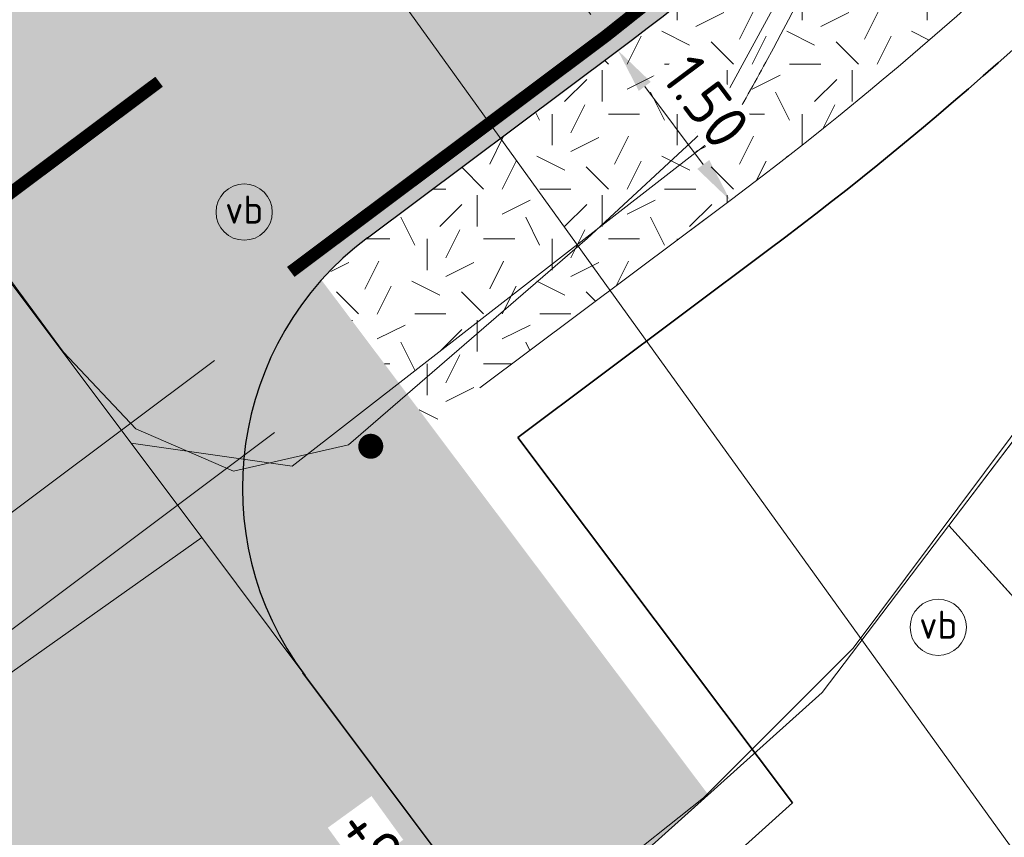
# Model space of a CAD drawing. Header units: metres. Extents: x 163543 to 168130, y 402678 to 405437.
# Tile 142 of 256: x 164803.84 to 164811.72, y 403554.81 to 403561.36. Entities that reach past the tile are written whole.
import ezdxf
from ezdxf.enums import TextEntityAlignment as Align

# ---------------------------------------------------------------- set-up
doc = ezdxf.new("R2010")
doc.units = ezdxf.units.M
doc.linetypes.add('X-CA190022.004-UO-ALM_Assen$0$AM-AS', pattern=[16, 10, -2, 2, -2])
doc.linetypes.add('X-CA190022.004-UO-DWM_Snelfietsroute$0$VW-5050_STREEP', pattern=[1, 0.5, -0.5])
doc.layers.get('0').update_dxf_attribs({"lineweight": 25})
for name, color, linetype, lineweight in [('X-CA190022.004-UO-ALM_Assen$0$N-WE-AM-AS_WEG-G', 10, 'X-CA190022.004-UO-ALM_Assen$0$AM-AS', 25), ('X-CA190022.004-UO-BBM_bebording bebakening markering_v0.4$0$VERKEERSBORDPAAL', 7, 'Continuous', 25), ('X-CA190022.004-UO-BGT_Ondergrond$0$GE_315_WGDRijbaanLokalewegverkeersdrempel_GEM', 253, 'Continuous', 9), ('X-CA190022.004-UO-BGT_Ondergrond$0$GE_316_WGDFietspad_Vlak_GEM', 253, 'Continuous', 9), ('X-CA190022.004-UO-BGT_Ondergrond$0$GE_367_OWGBerm_groenvoorziening_grasenk_GEM', 253, 'Continuous', 9), ('X-CA190022.004-UO-BGT_Ondergrond$0$GE_814_BRDVerkeersbord_Punt_GEM', 253, 'Continuous', 9), ('X-CA190022.004-UO-DTM inmeting_v0.1$0$B-WE-VH-VERHARDING_ASFALT-G', 246, 'Continuous', 0), ('X-CA190022.004-UO-DWM_Snelfietsroute$0$N-WE-GW-BERM-G', 90, 'Continuous', 18), ('X-CA190022.004-UO-DWM_Snelfietsroute$0$N-WE-VH-KANTVERHARDING-G', 210, 'Continuous', 25), ('X-CA190022.004-UO-DWM_Snelfietsroute$0$N-WE-VW-MARKERING_DWARS_DRIEHOEK_5050-G', 7, 'X-CA190022.004-UO-DWM_Snelfietsroute$0$VW-HAAIETAND50-L-N', 0), ('X-CA190022.004-UO-DWM_Snelfietsroute$0$N-WE-VW-MARKERING_DWARS_OVERSTEEK_BLOKSTREEP50-G', 7, 'X-CA190022.004-UO-DWM_Snelfietsroute$0$VW-BLOK50-N', 0), ('X-CA190022.004-UO-DWM_Snelfietsroute$0$N-WE-VW-MARKERING_DWARS_OVERSTEEK_KANALISATIESTREEP50_010-G', 7, 'X-CA190022.004-UO-DWM_Snelfietsroute$0$VW-5050_STREEP', 0), ('X-CA190022.004-UO-DWM_Snelfietsroute$0$N-WE-VW-MARKERING_LANGS_STREEP_DOORGETROKKEN_010-G', 7, 'Continuous', 0), ('X-CA190022.004-UO-GZM_Werkgrens_v0.2$0$N-WE-KG-GRENS_SYSTEEMGRENS-G', 7, 'X-CA190022.004-UO-GZM_Werkgrens_v0.2$0$KG-OG', 35), ('X-CA190022.004-UO-KAD_Percelen$0$B-WE-KG-GRENS_PERCEEL-GV', 150, 'Continuous', 9), ('X-CA190022.004-UO-TXT_Tekst 1op200$0$X-XX-AL-AANKLEDING-M', 7, 'Continuous', 18)]:
    doc.layers.add(name, color=color, linetype=linetype, lineweight=lineweight)
for name, color, linetype, lineweight, transparency in [('X-CA190022.004-UO-ARC_Arcering$0$N-GV-GR-GRAS-A-200 GRASMENGSEL M1', 62, 'Continuous', 18, 0.5), ('X-CA190022.004-UO-ARC_Arcering$0$N-WE-GR-GROENSTROOK-A', 62, 'Continuous', 0, 0.5), ('X-CA190022.004-UO-ARC_Arcering$0$N-WE-VH-VERHARDING_ASFALT_ROOD-A', 232, 'Continuous', 0, 0.5), ('X-CA190022.004-UO-ARC_Arcering$0$N-WE-VH-VERHARDING_ASFALT_ZWART-OPBOUW 1', 250, 'Continuous', 0, 0.5), ('X-CA190022.004-UO-ARC_Arcering$0$N-WE-VH-VERHARDING_ASFALT_ZWARTE OPBOUW- RODE DEKLAAG', 22, 'Continuous', 0, 0.5)]:
    doc.layers.add(name, color=color, linetype=linetype, lineweight=lineweight, transparency=transparency)
doc.layers.add('X-CA190022.004-UO-TXT_Hoogtes$0$C3D-SURFACE_TINSURFACE_LABELING-NIEUW', color=7, linetype='Continuous')
doc.styles.add('X-CA190022.004-UO-BGT_Ondergrond$0$NLCS-ISO', font='NLCS-ISO.ttf')
doc.styles.add('X-CA190022.004-UO-TXT_Hoogtes$0$NLCS-ISO-M200-T18', font='NLCS-ISO.ttf', dxfattribs={"height": 0.36})
doc.styles.add('X-CA190022.004-UO-TXT_Tekst 1op200$0$NLCS-ISO-M200-T18', font='NLCS-ISO.ttf', dxfattribs={"height": 0.36})
doc.linetypes.add('X-CA190022.004-UO-DWM_Snelfietsroute$0$VW-BLOK50-N', pattern='A,0,-0.5,[148,NLCS.SHX,S=1,R=0,X=-0.5,Y=0],-0.5', length=1)
doc.linetypes.add('X-CA190022.004-UO-DWM_Snelfietsroute$0$VW-HAAIETAND50-L-N', pattern='A,0,-0.5,[150,NLCS.SHX,S=1,R=0,X=-0.625,Y=-0.25],-0.5', length=1)
doc.linetypes.add('X-CA190022.004-UO-GZM_Werkgrens_v0.2$0$KG-OG', pattern='A,5.5,-1.5,[2,NLCS.SHX,S=0.5,R=0,X=0,Y=0],-1.5', length=8.5)
doc.dimstyles.new('X-CA190022.004-UO-TXT_Tekst 1op200$0$NLCS-M200-T18-PIJL_L2_H1', dxfattribs={"dimscale": 0.2, "dimtxt": 2.5, "dimasz": 1.8, "dimexe": 2, "dimexo": 2, "dimgap": 0.7, "dimtad": 1, "dimzin": 0, "dimdsep": 46, "dimtxsty": 'X-CA190022.004-UO-TXT_Tekst 1op200$0$NLCS-ISO-M200-T18', "dimcen": 0, "dimdle": 2, "dimclrd": 256, "dimclre": 256, "dimclrt": 10, "dimadec": 1, "dimazin": 0, "dimtfac": 1, "dimtdec": 3, "dimtofl": 0, "dimtmove": 0, "dimatfit": 3, "dimfxl": 2, "dimfxlon": 1, "dimtfillclr": 256, "dimtolj": 1, "dimtzin": 0, "dimlwd": -1, "dimlwe": -1, "dimarcsym": 0})

# ---------------------------------------------------------------- blocks, each defined once
blk = doc.blocks.new('X-CA190022.004-UO-BGT_Ondergrond$0$SIE-WEG_PAAL_VERKEERSBORD-SO')
at = {"linetype": 'ByBlock', "lineweight": 18}
blk.add_circle((0, 0), 1.5, dxfattribs=at)
at = {"linetype": 'ByBlock', "lineweight": 18, "style": 'X-CA190022.004-UO-BGT_Ondergrond$0$NLCS-ISO'}
blk.add_text('vb', height=1.5, dxfattribs=at).set_placement((0, 0.1317113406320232), align=Align.MIDDLE_CENTER)
blk = doc.blocks.new('X-CA190022.004-UO-BGT_Ondergrond$0$IMGEOVerkeersbord')
at = {"xscale": 5, "yscale": 5, "zscale": 5}
blk.add_blockref('X-CA190022.004-UO-BGT_Ondergrond$0$SIE-WEG_PAAL_VERKEERSBORD-SO', (0, 0), dxfattribs=at)
blk = doc.blocks.new('X-CA190022.004-UO-BBM_bebording bebakening markering_v0.4$0$_Dot')
at = {"color": 0, "linetype": 'ByBlock', "const_width": 0.5}
blk.add_lwpolyline([(-0.25, 0, 1), (0.25, 0, 1)], format="xyb", close=True, dxfattribs=at)
blk = doc.blocks.new('*D848')
at = {"layer": 'X-CA190022.004-UO-TXT_Tekst 1op200$0$X-XX-AL-AANKLEDING-M', "transparency": 16777216}
for p, q in [((164806.2294325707, 403564.3120961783), (164805.9092127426, 403564.0723895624)), ((164806.445168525, 403564.0238983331), (164808.4107776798, 403561.3980758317)), ((164808.6265136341, 403561.1098779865), (164808.306293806, 403560.8701713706))]:
    blk.add_line(p, q, dxfattribs=at)
for points in [[(164806.4932014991, 403564.0598543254), (164806.3971355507, 403563.9879423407), (164806.2294325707, 403564.3120961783)], [(164808.458810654, 403561.4340318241), (164808.3627447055, 403561.3621198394), (164808.6265136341, 403561.1098779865)]]:
    blk.add_solid(points, dxfattribs=at)
at = {"layer": 'X-CA190022.004-UO-TXT_Tekst 1op200$0$X-XX-AL-AANKLEDING-M', "transparency": 16777216, "insert": (164807.1016336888, 403563.7535877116), "char_height": 0.36, "attachment_point": 5, "rotation": 306.8173854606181, "style": 'X-CA190022.004-UO-TXT_Tekst 1op200$0$NLCS-ISO-M200-T18', "bg_fill": 3, "box_fill_scale": 1.1, "bg_fill_color": 256, "bg_fill_true_color": 13158600, "bg_fill_transparency": 0}
blk.add_mtext('\\A1;4.00', dxfattribs=at)
blk = doc.blocks.new('*D849')
at = {"layer": 'X-CA190022.004-UO-TXT_Tekst 1op200$0$X-XX-AL-AANKLEDING-M', "transparency": 16777216}
for p, q in [((164808.6265136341, 403561.1098779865), (164808.306293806, 403560.8701713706)), ((164808.8422495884, 403560.8216801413), (164809.3096856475, 403560.1972405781)), ((164809.5254216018, 403559.9090427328), (164809.2052017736, 403559.6693361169))]:
    blk.add_line(p, q, dxfattribs=at)
for points in [[(164808.8902825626, 403560.8576361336), (164808.7942166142, 403560.7857241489), (164808.6265136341, 403561.1098779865)], [(164809.3577186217, 403560.2331965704), (164809.2616526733, 403560.1612845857), (164809.5254216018, 403559.9090427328)]]:
    blk.add_solid(points, dxfattribs=at)
at = {"layer": 'X-CA190022.004-UO-TXT_Tekst 1op200$0$X-XX-AL-AANKLEDING-M', "transparency": 16777216, "insert": (164809.3321434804, 403560.7012256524), "char_height": 0.36, "attachment_point": 5, "rotation": 306.8173854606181, "style": 'X-CA190022.004-UO-TXT_Tekst 1op200$0$NLCS-ISO-M200-T18', "bg_fill": 3, "box_fill_scale": 1.1, "bg_fill_color": 256, "bg_fill_true_color": 13158600, "bg_fill_transparency": 0}
blk.add_mtext('\\A1;1.50', dxfattribs=at)

msp = doc.modelspace()

# ---------------------------------------------------------------- hatches: boundary and pattern name
at = {"layer": 'X-CA190022.004-UO-ARC_Arcering$0$N-GV-GR-GRAS-A-200 GRASMENGSEL M1'}
h = msp.add_hatch(dxfattribs=at)
h.set_pattern_fill('AGR-GRAS_02-SO', color=256, scale=0.1, pattern_type=2)
h.set_pattern_definition([(0, (0, 0), (1, 1), [0.25, -0.75]), (0, (0.5499999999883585, 0.5999999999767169), (1, 1), [0.25, -0.75]), (90, (0.1000000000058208, 0.3499999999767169), (-1, 1), [0.25, -0.75]), (90, (0.5, 0.7000000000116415), (-1, 1), [0.25, -0.75]), (45, (0.2000000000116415, 0.7000000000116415), (0, 1.000000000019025), [0.25, -1.164213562]), (135, (0.5499999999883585, 0), (-1.000000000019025, 0), [0.25, -1.164213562]), (26.56505119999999, (0.25, 0.2999999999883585), (1.000000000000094, 4.000644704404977e-10), [0.25, -1.986067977]), (26.56505119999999, (0.7000000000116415, 0.7999999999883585), (1.000000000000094, 4.000644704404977e-10), [0.25, -1.986067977]), (63.43494882, (0.7000000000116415, 0), (5.099862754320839e-11, 1.000000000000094), [0.2499999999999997, -1.986067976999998]), (63.43494882, (0.25, 0.4500000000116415), (5.099862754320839e-11, 1.000000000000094), [0.2499999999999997, -1.986067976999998]), (63.43494882, (0.6000000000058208, 0.2000000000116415), (5.099862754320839e-11, 1.000000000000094), [0.2499999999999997, -1.986067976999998]), (116.5650512, (0, 0.5499999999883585), (-4.000648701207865e-10, 1.000000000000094), [0.2499999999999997, -1.986067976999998]), (153.43494882, (0.2000000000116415, 0.1500000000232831), (-1.000000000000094, 5.099898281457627e-11), [0.25, -1.986067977])])
edge = h.paths.add_edge_path()
edge.add_line((164813.2252525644, 403563.2171568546), (164812.1318983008, 403564.2440379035))
edge.add_arc((164792.4539857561, 403582.7255354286), 26.99603661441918, 306.85646383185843, 316.7958108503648, ccw=False)
edge.add_line((164808.6465435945, 403561.1249089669), (164806.6236245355, 403559.6099897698))
edge.add_line((164806.6236245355, 403559.6099897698), (164806.2551585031, 403559.2715021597))
edge.add_line((164806.2551585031, 403559.2715021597), (164807.126311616, 403558.1124504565))
edge.add_line((164807.126311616, 403558.1124504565), (164809.5456810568, 403559.9242625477))
edge.add_arc((164792.4524101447, 403582.7270327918), 28.49817961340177, 306.8557327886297, 316.7957813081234)
edge = h.paths.add_edge_path()
edge.add_arc((164834.2519627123, 403555.320771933), 21.48928600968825, 132.1355474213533, 147.6253487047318)
edge.add_arc((164834.2519604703, 403555.3207684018), 21.48928600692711, 132.2414503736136, 147.6253375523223, ccw=False)
edge.add_arc((164834.4542197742, 403555.0985298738), 21.78978339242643, 132.1378782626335, 132.2423313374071, ccw=False)
at = {"layer": 'X-CA190022.004-UO-ARC_Arcering$0$N-WE-GR-GROENSTROOK-A'}
h = msp.add_hatch(color=256, dxfattribs=at)
h.dxf.hatch_style = 1
h.paths.add_polyline_path([(164806.2551585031, 403559.2715021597, 0.3539400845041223), (164806.1068128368, 403556.1296331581), (164807.802, 403553.866), (164807.8490337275, 403553.8029515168), (164809.3494160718, 403555.1546546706)])
at = {"layer": 'X-CA190022.004-UO-ARC_Arcering$0$N-WE-VH-VERHARDING_ASFALT_ROOD-A'}
h = msp.add_hatch(color=256, dxfattribs=at)
h.dxf.hatch_style = 1
h.paths.add_polyline_path([(164799.4081062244, 403554.2064482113), (164797.090708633, 403557.4683086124), (164795.86814707, 403556.5527593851), (164795.5457951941, 403556.3157055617), (164794.7893453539, 403555.7921878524), (164794.0125654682, 403555.2993388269), (164793.2166982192, 403554.8379469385), (164792.4030168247, 403554.4087503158), (164791.5728230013, 403554.0124355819), (164790.7274448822, 403553.6496367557), (164789.8682348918, 403553.3209342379), (164788.996567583, 403553.0268538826), (164788.1138374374, 403552.7678661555), (164787.8690266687, 403552.7027731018), (164787.221456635, 403552.5443853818), (164786.3208527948, 403552.356769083), (164785.4134666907, 403552.2053174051), (164784.5007499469, 403552.0902726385), (164783.5841627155, 403552.0118188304), (164782.6651713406, 403551.9700814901), (164781.7452460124, 403551.9651273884), (164780.825858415, 403551.9969644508), (164779.9084793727, 403552.0655417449), (164778.9748262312, 403552.1727511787), (164777.9182883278, 403552.2757106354), (164776.8416777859, 403552.3383128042), (164775.7640905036, 403552.3578132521), (164774.6872502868, 403552.33423401), (164773.6128776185, 403552.2676659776), (164772.5426869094, 403552.158268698), (164771.476635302, 403552.0059619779), (164771.2188536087, 403551.9625774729), (164770.421662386, 403551.8119650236), (164769.3712898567, 403551.5749370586), (164768.3344701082, 403551.2969620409), (164767.3102312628, 403550.9779455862), (164766.3001960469, 403550.6184488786), (164765.3059624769, 403550.2190972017), (164764.3280402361, 403549.7801025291), (164763.844748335, 403549.5454639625), (164763.3964932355, 403549.3222228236), (164764.862972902, 403546.2602851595), (164765.3278207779, 403546.4684580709), (164765.7610759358, 403546.6571279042), (164766.6262639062, 403547.0033950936), (164767.5037139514, 403547.3144901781), (164768.3919985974, 403547.5899868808), (164769.2896759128, 403547.8295167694), (164770.195291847, 403548.0327697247), (164771.1064675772, 403548.1993622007), (164771.7974539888, 403548.3008268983), (164772.0244770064, 403548.32949726), (164772.9450986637, 403548.4226469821), (164773.8677687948, 403548.4788686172), (164774.7910082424, 403548.4981474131), (164775.7133399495, 403548.48052778), (164776.6332913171, 403548.4261131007), (164777.5493965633, 403548.3350654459), (164778.460021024, 403548.2066214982), (164778.4731300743, 403548.2048576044), (164779.53058489, 403548.0834322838), (164780.6075081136, 403548.0029285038), (164781.6867892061, 403547.965554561), (164782.766701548, 403547.9713702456), (164783.8455175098, 403548.0203662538), (164784.9215112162, 403548.1124642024), (164785.9929613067, 403548.2475167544), (164787.0581536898, 403548.4253078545), (164788.1153842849, 403548.645553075), (164788.875575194, 403548.8314864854), (164789.1629617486, 403548.9079000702), (164790.1992101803, 403549.2119291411), (164791.2224718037, 403549.5571539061), (164792.2311096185, 403549.9430220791), (164793.2235100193, 403550.3689163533), (164794.1980853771, 403550.8341553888), (164795.1532765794, 403551.3379949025), (164796.0875555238, 403551.8796288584), (164796.9994275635, 403552.4581907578), (164797.8874338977, 403553.0727550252), (164798.2658469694, 403553.3510356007)])
edge = h.paths.add_edge_path()
edge.add_line((164812.1318983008, 403564.2440379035), (164809.2161862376, 403566.9824819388))
edge.add_arc((164792.4510797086, 403582.7283022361), 22.99999247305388, 306.8550437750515, 316.795755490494, ccw=False)
edge.add_line((164806.2463045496, 403564.3247312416), (164804.3247551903, 403562.8857255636))
edge.add_line((164804.3247551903, 403562.8857255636), (164804.2185020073, 403562.8061549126))
edge.add_line((164804.2185020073, 403562.8061549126), (164806.6207696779, 403559.6078518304))
edge.add_line((164806.6207696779, 403559.6078518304), (164808.6465435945, 403561.1249089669))
edge.add_arc((164792.4539857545, 403582.7255354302), 26.99603661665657, 306.8564638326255, 316.7958108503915)
at = {"layer": 'X-CA190022.004-UO-ARC_Arcering$0$N-WE-VH-VERHARDING_ASFALT_ZWART-OPBOUW 1'}
h = msp.add_hatch(color=256, dxfattribs=at)
h.dxf.hatch_style = 1
edge = h.paths.add_edge_path()
edge.add_line((164807.802, 403553.866), (164806.1355930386, 403556.0912021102))
edge.add_arc((164808.1221869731, 403557.6089124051), 2.499999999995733, 126.82872559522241, 217.3789630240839, ccw=False)
edge.add_line((164806.623624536, 403559.6099897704), (164799.4081062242, 403554.2064482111))
edge.add_arc((164800.9066686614, 403552.2053708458), 2.500000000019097, 36.690919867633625, 126.82872559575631, ccw=False)
edge.add_line((164802.9113445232, 403553.6991160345), (164804.4015121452, 403551.6992414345))
edge.add_line((164804.4015121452, 403551.6992414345), (164807.381, 403547.69))
edge.add_line((164807.381, 403547.69), (164810.555, 403550.158))
edge.add_line((164810.555, 403550.158), (164809.1099317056, 403552.1080814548))
edge.add_line((164809.1099317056, 403552.1080814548), (164808.5142062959, 403552.9112909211))
edge.add_line((164808.5142062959, 403552.9112909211), (164807.802, 403553.866))
at = {"layer": 'X-CA190022.004-UO-ARC_Arcering$0$N-WE-VH-VERHARDING_ASFALT_ZWARTE OPBOUW- RODE DEKLAAG'}
h = msp.add_hatch(color=256, dxfattribs=at)
h.dxf.hatch_style = 1
h.paths.add_polyline_path([(164804.2185020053, 403562.8061549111), (164802.210156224, 403561.3021493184), (164804.6077157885, 403558.1003204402), (164806.6207696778, 403559.6078518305)])
h = msp.add_hatch(color=256, dxfattribs=at)
h.dxf.hatch_style = 1
h.paths.add_polyline_path([(164802.210156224, 403561.3021493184), (164799.1049991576, 403558.9767660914), (164801.470395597, 403555.7508509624), (164804.6077157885, 403558.1003204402)])

# ---------------------------------------------------------------- linework, layer by layer
at = {"layer": 'X-CA190022.004-UO-BGT_Ondergrond$0$GE_315_WGDRijbaanLokalewegverkeersdrempel_GEM', "flags": 128}
for points in [[(164804.732, 403557.966), (164805.297, 403557.211), (164802.021, 403554.894), (164801.464, 403555.641), (164800.46, 403556.99), (164799.789, 403557.922), (164803.063, 403560.189), (164804.732, 403557.966)], [(164805.297, 403557.211), (164807.802, 403553.866), (164804.392, 403551.712), (164802.021, 403554.894), (164805.297, 403557.211)]]:
    msp.add_lwpolyline(points, dxfattribs=at)
at = {"layer": 'X-CA190022.004-UO-BGT_Ondergrond$0$GE_316_WGDFietspad_Vlak_GEM', "flags": 128}
msp.add_lwpolyline([(164815.79, 403566.8400000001), (164814.789, 403563.951), (164814.07, 403562.025), (164812.565, 403559.008), (164811.274, 403557.307), (164810.26, 403555.972), (164808.297, 403554.21), (164808.24, 403553.281), (164807.802, 403553.866), (164805.297, 403557.211), (164804.732, 403557.966), (164806.021, 403557.782), (164809.528, 403560.51)], dxfattribs=at)
at = {"layer": 'X-CA190022.004-UO-BGT_Ondergrond$0$GE_316_WGDFietspad_Vlak_GEM'}
for centre, radius, start, end in [((164785.1916638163, 403574.4391008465), 28.04048786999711, 331.3968636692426, 348.1145441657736), ((164776.9784590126, 403579.0174159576), 37.44325124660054, 330.3777763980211, 331.2628579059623)]:
    msp.add_arc(centre, radius, start, end, dxfattribs=at)
at = {"layer": 'X-CA190022.004-UO-BGT_Ondergrond$0$GE_367_OWGBerm_groenvoorziening_grasenk_GEM', "flags": 128}
for points in [[(164809.528, 403560.51), (164806.021, 403557.782), (164804.732, 403557.966), (164803.063, 403560.189), (164802.426, 403561.037), (164802.303, 403561.201), (164794.593, 403571.459), (164796.779, 403572.7310000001), (164801.128, 403568.949), (164807.319, 403571.87), (164807.843, 403570.785), (164810.586, 403572.108), (164810.297, 403572.708), (164815.446, 403575.376), (164818.198, 403577.7260000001), (164824.741, 403582.424), (164845.508, 403592.191), (164892.802, 403614.747), (164932.953, 403634.789), (165023.639, 403678.975)], [(164894.042, 403607.5900000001), (164853.84, 403588.034), (164832.047, 403577.565), (164822.431, 403572.962), (164815.7, 403561.975), (164812.075, 403556.422), (164811.274, 403557.307), (164812.565, 403559.008), (164814.07, 403562.025), (164814.789, 403563.951), (164815.79, 403566.8400000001), (164816.034, 403567.544), (164816.352, 403568.462)], [(164839.612, 403510.857), (164811.257, 403549.212), (164810.555, 403550.158), (164809.934, 403550.997), (164808.24, 403553.281), (164808.297, 403554.21), (164810.26, 403555.972), (164811.274, 403557.307), (164812.075, 403556.422), (164814.494, 403553.261), (164816.43, 403550.653), (164815.615, 403550.561)]]:
    msp.add_lwpolyline(points, dxfattribs=at)
at = {"layer": 'X-CA190022.004-UO-BGT_Ondergrond$0$GE_367_OWGBerm_groenvoorziening_grasenk_GEM', "extrusion": (0, 0, -1)}
for centre, radius, start, end in [((-164785.1916638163, 403574.4391008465), 28.04048787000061, 191.8854558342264, 208.6031363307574), ((-164776.9784590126, 403579.0174159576), 37.44325124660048, 208.7371420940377, 209.6222236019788)]:
    msp.add_arc(centre, radius, start, end, dxfattribs=at)
at = {"layer": 'X-CA190022.004-UO-DTM inmeting_v0.1$0$B-WE-VH-VERHARDING_ASFALT-G'}
for points in [[(164792.9920000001, 403573.977, 10.108), (164795.304, 403570.6209999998, 10.016), (164798.5320000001, 403566.2910000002, 9.867), (164801.8149999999, 403561.9220000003, 9.769), (164804.1899999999, 403558.6949999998, 9.703), (164804.7680000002, 403558.0819999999, 9.692), (164805.5520000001, 403557.7429999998, 9.674), (164806.4700000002, 403557.9539999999, 9.648), (164808.3820000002, 403559.6039999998, 9.595), (164809.3599999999, 403560.5109999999, 9.573), (164811.2949999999, 403564.0699999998, 9.523), (164812.7170000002, 403568.5580000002, 9.471)], [(164816.6039999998, 403541.9879999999, 9.39), (164811.8870000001, 403548.4109999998, 9.533), (164808.355, 403553.0210000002, 9.627), (164808.2060000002, 403553.8879999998, 9.631), (164808.5449999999, 403554.52, 9.624), (164809.3109999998, 403555.128, 9.616), (164810.5099999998, 403556.327, 9.595), (164811.9789999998, 403558.2930000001, 9.587), (164814.372, 403562.6030000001, 9.551), (164816.0619999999, 403567.497, 9.508)]]:
    msp.add_polyline3d(points, dxfattribs=at)
at = {"layer": 'X-CA190022.004-UO-DWM_Snelfietsroute$0$N-WE-GW-BERM-G', "flags": 128}
msp.add_lwpolyline([(164807.5219886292, 403558.408763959), (164809.5346904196, 403559.9160317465, 0.08719858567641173), (164816.2887100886, 403567.1072601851, -0.1361886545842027), (164824.9337995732, 403574.6893616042), (164897.7344324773, 403609.7908391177), (164930.8755107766, 403625.7708768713), (165054.566494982, 403685.4108692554), (165122.9393176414, 403718.3773372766), (165180.2771555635, 403745.6947347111, -0.02762787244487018), (165182.4736272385, 403746.5959925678), (165187.2453437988, 403749.4962616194)], format="xyb", dxfattribs=at)
at = {"layer": 'X-CA190022.004-UO-DWM_Snelfietsroute$0$N-WE-VH-KANTVERHARDING-G', "flags": 128}
msp.add_lwpolyline([(164806.623624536, 403559.6099897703), (164808.6256212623, 403561.1092406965, 0.04363831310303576), (164812.1318983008, 403564.2440379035, 0.04363831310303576)], format="xyb", dxfattribs=at)
msp.add_lwpolyline([(164810.555, 403550.158), (164809.1099317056, 403552.1080814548), (164808.5142062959, 403552.9112909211), (164807.802, 403553.866), (164806.1068128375, 403556.1296331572)], dxfattribs=at)
at = {"layer": 'X-CA190022.004-UO-DWM_Snelfietsroute$0$N-WE-VH-KANTVERHARDING-G'}
msp.add_arc((164808.1221869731, 403557.6089124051), 2.5, 126.8287255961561, 216.8239629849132, dxfattribs=at)
at = {"layer": 'X-CA190022.004-UO-DWM_Snelfietsroute$0$N-WE-VW-MARKERING_DWARS_DRIEHOEK_5050-G', "flags": 128}
msp.add_lwpolyline([(164803.3782972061, 403556.1801745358), (164805.8781812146, 403558.0522822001)], dxfattribs=at)
at = {"layer": 'X-CA190022.004-UO-DWM_Snelfietsroute$0$N-WE-VW-MARKERING_DWARS_OVERSTEEK_BLOKSTREEP50-G', "flags": 128}
msp.add_lwpolyline([(164800.3891823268, 403554.8786879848), (164805.3981083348, 403558.6297615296)], dxfattribs=at)
at = {"layer": 'X-CA190022.004-UO-DWM_Snelfietsroute$0$N-WE-VW-MARKERING_DWARS_OVERSTEEK_KANALISATIESTREEP50_010-G', "const_width": 0.1, "flags": 128}
msp.add_lwpolyline([(164799.0096872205, 403556.4067350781), (164804.9554889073, 403560.8594140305)], dxfattribs=at)
at = {"layer": 'X-CA190022.004-UO-DWM_Snelfietsroute$0$N-WE-VW-MARKERING_LANGS_STREEP_DOORGETROKKEN_010-G', "const_width": 0.1, "flags": 128}
msp.add_lwpolyline([(164806.0091536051, 403559.337225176), (164808.5357075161, 403561.2293053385, 0.04363864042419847), (164812.022558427, 403564.3467301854, 0.04363864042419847)], format="xyb", dxfattribs=at)
at = {"layer": 'X-CA190022.004-UO-GZM_Werkgrens_v0.2$0$N-WE-KG-GRENS_SYSTEEMGRENS-G', "ltscale": 0.2, "flags": 128}
msp.add_lwpolyline([(164202.4471839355, 403276.2612616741, -0.007014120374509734), (164204.6842424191, 403278.1944806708), (164207.7316017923, 403280.6309342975), (164216.350955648, 403287.4712219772), (164219.0035534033, 403289.434108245), (164219.3746627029, 403289.7286192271), (164237.1836765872, 403303.1852059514), (164244.5865004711, 403308.605291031), (164248.7299054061, 403311.6378046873), (164253.9774847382, 403315.3666892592), (164261.1754745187, 403320.480446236), (164269.6822113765, 403326.3244647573), (164277.4779943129, 403331.5382684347), (164300.138869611, 403346.1530355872), (164322.9639978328, 403359.9259594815), (164334.0727303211, 403366.2923093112), (164351.6652632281, 403375.7974689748), (164373.7421382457, 403387.5498352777), (164399.9497431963, 403400.4638723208), (164429.2801321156, 403414.7433017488), (164430.1235736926, 403415.1409833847), (164430.9478262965, 403415.506283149), (164431.7770699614, 403415.8458020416), (164432.615246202, 403416.1613381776), (164433.4616619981, 403416.4526584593), (164434.3156183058, 403416.7195497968), (164435.1764106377, 403416.9618192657), (164436.0433296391, 403417.1792942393), (164436.3055164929, 403417.2587681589, -0.09982065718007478), (164451.9815185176, 403417.1790174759, 0.1310872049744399), (164471.5299883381, 403420.9480569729), (164482.532673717, 403426.2434413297), (164490.6930660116, 403418.7998493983), (164492.5861501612, 403419.7065134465), (164495.4035730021, 403416.5299918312, -0.01010042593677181), (164498.0738503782, 403413.5363083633), (164499.3853029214, 403412.0048366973), (164502.2759065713, 403408.6525450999), (164509.274412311, 403412.9480533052), (164511.7682141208, 403416.4610208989), (164509.1861236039, 403420.2014103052, -0.1750361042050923), (164509.3210798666, 403422.1351258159, -0.1801291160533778), (164510.5166693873, 403423.4312866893), (164518.8245311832, 403427.3151248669), (164545.0302416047, 403439.9269191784), (164571.6953268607, 403452.7535489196), (164577.9552917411, 403456.0641072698), (164591.4716804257, 403464.141949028), (164595.4462846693, 403466.1591353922), (164599.4311747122, 403468.181541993), (164600.8539115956, 403468.8630628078), (164605.9399590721, 403471.2415379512), (164622.0164705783, 403477.7583811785), (164627.272938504, 403479.8886915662), (164631.9472826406, 403481.9048786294), (164633.2674407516, 403482.5385622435, 0.08477773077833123), (164642.6089981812, 403485.3796505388), (164759.3320802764, 403541.3864717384), (164770.9742443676, 403544.8150730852), (164773.2724307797, 403545.3968587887), (164787.8865800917, 403542.289629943), (164789.8994408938, 403542.3802139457), (164793.2522167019, 403543.0482871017), (164800.2402211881, 403546.8141014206), (164803.6710322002, 403549.3659814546), (164804.7740494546, 403550.3596960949), (164806.982937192, 403547.3873851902), (164807.9070396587, 403546.1989325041), (164811.8704722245, 403549.2807697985), (164810.9532731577, 403550.4603442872), (164809.5116547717, 403552.4057701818), (164808.342669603, 403553.5746866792), (164810.0239640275, 403555.0893745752), (164807.82693957, 403558.0124714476), (164809.8344029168, 403559.5158162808, 0.08719858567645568), (164816.7069141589, 403566.8332066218, -0.1361886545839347), (164825.1509550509, 403574.2389801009), (164897.951587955, 403609.3404576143), (164931.0926747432, 403625.3204994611), (165054.7836542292, 403684.9604895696), (165123.1554235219, 403717.9264497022), (165148.5663854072, 403730.0329638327), (165175.6541256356, 403740.4784873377), (165188.1464371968, 403744.8235939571), (165187.6324323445, 403748.0918636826), (165185.2580450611, 403754.9315992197), (165180.037890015, 403753.6894865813, 0.02784581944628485), (165177.0513383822, 403752.4655620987), (165119.6977294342, 403725.1406508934), (165051.3091062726, 403692.1665645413), (164927.6180512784, 403632.5265380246), (164894.4771003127, 403616.5465616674), (164821.6764674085, 403581.445084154, 0.1361886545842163), (164810.015649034, 403571.2180636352, -0.08719858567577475), (164805.0390029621, 403565.919263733), (164803.0203514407, 403564.4075403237), (164799.415410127, 403569.2038422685), (164798.6149812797, 403568.6044188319), (164797.8152444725, 403568.0055136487), (164797.2158194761, 403568.8059445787), (164793.3705278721, 403565.9262908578), (164793.9699528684, 403565.1258599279), (164792.3761302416, 403563.932281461), (164795.8845084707, 403559.0636660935, -0.2015476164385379), (164780.0971775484, 403554.0570161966, 0.07565561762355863), (164771.1691888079, 403553.9823458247, -0.009754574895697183), (164764.0749090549, 403552.5358596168), (164754.2863395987, 403547.7986438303), (164747.4743492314, 403544.6063578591), (164708.340445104, 403525.5831572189), (164686.2179063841, 403515.3649846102), (164675.1479613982, 403509.8647663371), (164663.5244613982, 403504.2582663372), (164644.326586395, 403495.0707073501), (164639.4929121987, 403492.7230557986), (164638.2008723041, 403492.1265410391, -0.2018182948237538), (164621.8461223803, 403491.8003317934, 0.2094978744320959), (164598.5804137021, 403490.9733350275), (164556.1572466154, 403470.5661522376), (164536.2994594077, 403461.0079530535), (164516.3183906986, 403451.407959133), (164508.2317351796, 403447.5121291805), (164500.1867564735, 403443.6421835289), (164497.2033634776, 403443.0084814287), (164495.0902549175, 403442.27400261, 0.1307944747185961), (164492.913084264, 403444.8114515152), (164488.4347408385, 403447.8854838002), (164494.8986629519, 403449.8350294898), (164490.3149407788, 403452.2328764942), (164484.4843242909, 403450.5971355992, -0.07642678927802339), (164479.7480917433, 403454.7225616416), (164478.7991556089, 403455.8572518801), (164474.9179570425, 403452.9617439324), (164457.3434499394, 403473.5656706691), (164451.2568614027, 403468.374000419), (164465.5190818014, 403451.6533184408, -0.484296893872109), (164464.8169442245, 403448.1132255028), (164461.4164168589, 403446.3937776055), (164463.8934237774, 403441.7698684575), (164464.9162194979, 403439.6136052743), (164433.0167582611, 403424.6830765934, 0.0516595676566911), (164425.3001219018, 403421.7033575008), (164396.430770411, 403407.6483830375), (164370.0935852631, 403394.670494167), (164347.8842103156, 403382.8475930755), (164330.1818090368, 403373.2830720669), (164318.9080065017, 403366.8221215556), (164295.9033911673, 403352.9408932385), (164273.0860170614, 403338.2251946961), (164265.1933658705, 403332.9466057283), (164256.5935764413, 403327.0386612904), (164249.3435457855, 403321.8879322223), (164244.0502837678, 403318.1265859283), (164239.8604985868, 403315.0601269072), (164232.4089702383, 403309.6043821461), (164214.4760118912, 403296.0541423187), (164201.2887743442, 403285.5887988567, 0.01213108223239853), (164197.4136132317, 403282.3572203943)], format="xyb", close=True, dxfattribs=at)
at = {"layer": 'X-CA190022.004-UO-KAD_Percelen$0$B-WE-KG-GRENS_PERCEEL-GV', "flags": 128}
msp.add_lwpolyline([(164812.884, 403553.196), (164817.529, 403559.372), (164818.291, 403564.405), (164819.546, 403567.881), (164822.987, 403573.331), (164900.08, 403610.457), (164894.973, 403617.537), (164799.538, 403571.715)], close=True, dxfattribs=at)
msp.add_lwpolyline([(164995.489, 403499.804), (164929.892, 403473.773), (164921.88, 403477.54), (164891.81, 403488.06), (164880.122, 403492.516), (164853.636, 403502.187), (164850.36, 403503.946), (164847.738, 403505.918), (164819.424, 403544.122), (164812.884, 403553.196), (164799.538, 403571.715), (164789.551, 403566.923), (164790.783, 403565.26), (164802.649, 403548.73), (164808.436, 403540.853), (164833.316, 403507.004), (164848.867, 403493.07), (164858.048, 403489.835), (164865.033, 403489.542), (164912.727, 403472.756), (164924.085, 403466.159)], dxfattribs=at)

# ---------------------------------------------------------------- block references
at = {"layer": 'X-CA190022.004-UO-BBM_bebording bebakening markering_v0.4$0$VERKEERSBORDPAAL', "xscale": 0.2, "yscale": 0.2, "zscale": 0.2}
for rotation in [125.7303780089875, 180.0824493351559]:
    msp.add_blockref('X-CA190022.004-UO-BBM_bebording bebakening markering_v0.4$0$_Dot', (164806.6490766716, 403557.9421082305), dxfattribs=dict(at, rotation=rotation))
at = {"layer": 'X-CA190022.004-UO-BGT_Ondergrond$0$GE_814_BRDVerkeersbord_Punt_GEM', "xscale": 0.03, "yscale": 0.03, "zscale": 0.02}
for p in [(164805.636, 403559.816), (164811.19, 403556.494)]:
    msp.add_blockref('X-CA190022.004-UO-BGT_Ondergrond$0$IMGEOVerkeersbord', p, dxfattribs=at)

# ---------------------------------------------------------------- next in the draw order: texts
at = {"layer": 'X-CA190022.004-UO-TXT_Hoogtes$0$C3D-SURFACE_TINSURFACE_LABELING-NIEUW', "insert": (164806.647423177, 403555.0929032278, -19.83163346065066), "char_height": 0.36, "attachment_point": 1, "rotation": 305.8959730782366, "style": 'X-CA190022.004-UO-TXT_Hoogtes$0$NLCS-ISO-M200-T18', "bg_fill": 3, "box_fill_scale": 1.1, "bg_fill_color": 256, "bg_fill_transparency": 0}
msp.add_mtext_dynamic_manual_height_columns('+9.70', width=0.36, gutter_width=2.5, heights=[0], dxfattribs=at)

# ---------------------------------------------------------------- next in the draw order: linework, layer by layer
at = {"layer": 'X-CA190022.004-UO-ALM_Assen$0$N-WE-AM-AS_WEG-G', "linetype": 'X-CA190022.004-UO-ALM_Assen$0$AM-AS', "lineweight": 18, "flags": 128}
msp.add_lwpolyline([(163996.3336493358, 403048.7078805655), (164190.428417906, 403269.7022139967, -0.04248648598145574), (164203.1301038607, 403281.900647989, -0.05950783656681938), (164394.9099900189, 403402.509361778, 0.004627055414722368), (164427.6093375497, 403418.3764426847, -0.1575725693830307), (164448.8982825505, 403421.5602137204, 0.1543805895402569), (164469.7953122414, 403424.5523459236), (164600.3150897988, 403487.369046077, -0.2096911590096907), (164620.3886000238, 403488.0752802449, 0.2093307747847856), (164640.4309921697, 403488.7665643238), (164764.0180252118, 403548.0366099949, -0.1493007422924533), (164778.4568812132, 403550.2301690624, 0.1996996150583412), (164797.0707545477, 403554.9547108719), (164807.4367029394, 403562.7175400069, 0.08719858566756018), (164813.3612815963, 403569.0256351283, -0.1361873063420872), (164823.4135919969, 403577.8419746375), (165121.4265764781, 403721.5335502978), (165178.771774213, 403748.854454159, -0.02762787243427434), (165181.3258110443, 403749.9024284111), (165206.7023570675, 403758.7117965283, -0.2281753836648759), (165222.2156522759, 403756.92710106, 0.2625260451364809), (165239.8769326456, 403756.0478409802), (165316.357038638, 403794.2949912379, -0.002955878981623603), (165321.6599724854, 403796.9078754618), (165454.6760993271, 403861.4737105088, 0.2337197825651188), (165465.5419418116, 403875.4828331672), (165466.0393278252, 403877.9301751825, -0.1382469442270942), (165476.4672373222, 403898.1944094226), (165483.3232835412, 403905.5400790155), (165502.0132482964, 403925.3181215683, 0.00270083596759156), (165511.6266676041, 403935.5312913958), (165520.3237442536, 403945.4553072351), (165525.6923273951, 403951.3658801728), (165530.615228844, 403956.3669465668, -0.06780363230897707), (165540.3856813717, 403964.2784885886), (165579.0076054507, 403987.5663360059, 0.233996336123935), (165587.6067037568, 404001.0272668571, -0.2578877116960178), (165597.6306713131, 404015.2620702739), (165668.8061252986, 404049.8624576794, 0.1241179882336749), (165680.9653913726, 404060.0928790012), (165692.909929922, 404076.6706676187, -0.3303788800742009), (165732.6456350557, 404089.3227425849, 0.1846113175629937), (165745.4916128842, 404089.77497305), (165892.3246628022, 404151.9071568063, 0.02506743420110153), (165914.8777454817, 404162.8133820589, -0.01071744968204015), (165924.3873477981, 404167.7535043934), (166007.5697587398, 404208.726249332, -0.0190725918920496), (166018.0170805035, 404213.3859907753, -0.1041133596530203), (166035.0595171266, 404216.3802910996), (166071.3637979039, 404215.1615490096, 0.1209432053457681), (166079.7626728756, 404216.9267814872), (166253.1152813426, 404300.2121870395, 0.1370197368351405), (166261.20282629, 404307.3086689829, -0.1370657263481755), (166269.2936265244, 404314.4067145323), (166458.0553023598, 404405.0532937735, -0.05495898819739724), (166465.292640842, 404407.5962293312), (166474.0115951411, 404409.6200769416, 0.05512116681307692), (166477.7441475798, 404410.9329152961), (166509.8455300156, 404426.3741046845, 0.06706615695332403), (166514.3066309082, 404429.3114036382, -0.06727732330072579), (166518.7828901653, 404432.2559861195), (166556.6686702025, 404450.4403351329, -0.01732068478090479), (166566.1850069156, 404454.6088799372, 0.01660197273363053), (166575.3124233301, 404458.5914386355), (166597.7510003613, 404469.2822299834, 0.1329779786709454), (166635.0885808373, 404501.3122219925, -0.04027287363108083), (166645.1747246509, 404513.8395784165), (166648.1959423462, 404517.0287349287, -0.07202746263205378), (166677.0195985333, 404539.8000358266), (166677.2461273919, 404539.9311914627, -0.08933287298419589), (166717.8167622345, 404554.585755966), (166734.2901361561, 404557.3869827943, 0.1628042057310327), (166748.2749261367, 404564.8680743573, -0.09224986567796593), (166757.8833526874, 404571.8738470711), (166814.8951966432, 404599.1350634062, -0.03237137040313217), (166817.2963922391, 404600.0977793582), (166825.540090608, 404602.7984847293, 0.08309599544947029), (166832.8509500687, 404606.6269308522, -0.05104093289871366), (166841.5511306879, 404611.9158900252), (166891.2886605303, 404635.588563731, -0.1080348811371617), (166898.7767261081, 404637.3338670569), (166928.2421893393, 404637.7391838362, 0.2092685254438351), (166941.3852138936, 404643.7086926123, -0.026762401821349), (166980.5363273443, 404682.8606394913, -0.02619809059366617), (167007.2291239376, 404704.4245627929, -0.01999349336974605), (167033.130253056, 404721.6599794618), (167034.9329898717, 404722.7582272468, -0.02850178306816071), (167071.4851403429, 404742.2630184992), (167095.8874986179, 404753.5487719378, 0.06107887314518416), (167112.4352643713, 404763.8129514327, -0.01637972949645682), (167116.3416166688, 404766.7484785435), (167122.4960900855, 404771.0654386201, -0.09347324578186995), (167132.2396271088, 404775.4785245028), (167140.6213436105, 404777.519708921, -0.05617792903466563), (167157.1982762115, 404779.6303146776), (167189.7312216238, 404780.098905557, -0.09129081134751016), (167196.1584139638, 404779.0110158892), (167222.3067585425, 404769.4734945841, 0.2038372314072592), (167236.3782206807, 404770.2117075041, 0.01782615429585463), (167328.8315635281, 404819.5522006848), (167395.6774769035, 404858.3489080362, 0.03125557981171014), (167406.0672886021, 404865.2809112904), (167511.4690776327, 404945.5504878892)], format="xyb", dxfattribs=at)

# ---------------------------------------------------------------- next in the draw order: dimensions: what is measured, and where the dimension line sits
at = {"layer": 'X-CA190022.004-UO-TXT_Tekst 1op200$0$X-XX-AL-AANKLEDING-M'}
dim = msp.add_linear_dim(base=(164808.6265136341, 403561.1098779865), p1=(164806.2294325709, 403564.3120961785), p2=(164808.6265838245, 403561.1099305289), angle=126.817385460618, dimstyle='X-CA190022.004-UO-TXT_Tekst 1op200$0$NLCS-M200-T18-PIJL_L2_H1', override={"dimclrt": 256, "dimtmove": 2, "dimtfill": 1}, dxfattribs=at)
dim.commit()
dim.dimension.update_dxf_attribs({"geometry": '*D848', "text_midpoint": (164807.1016336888, 403563.7535877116), "dimtype": 160})

# ---------------------------------------------------------------- next in the draw order: dimensions: what is measured, and where the dimension line sits
dim = msp.add_linear_dim(base=(164809.5254216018, 403559.9090427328), p1=(164808.6265838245, 403561.1099305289), p2=(164809.525569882, 403559.9091537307), angle=126.817385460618, dimstyle='X-CA190022.004-UO-TXT_Tekst 1op200$0$NLCS-M200-T18-PIJL_L2_H1', override={"dimclrt": 256, "dimtmove": 2, "dimtfill": 1}, dxfattribs=at)
dim.commit()
dim.dimension.update_dxf_attribs({"geometry": '*D849', "text_midpoint": (164809.3321434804, 403560.7012256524)})

doc.saveas('drawing.dxf')
